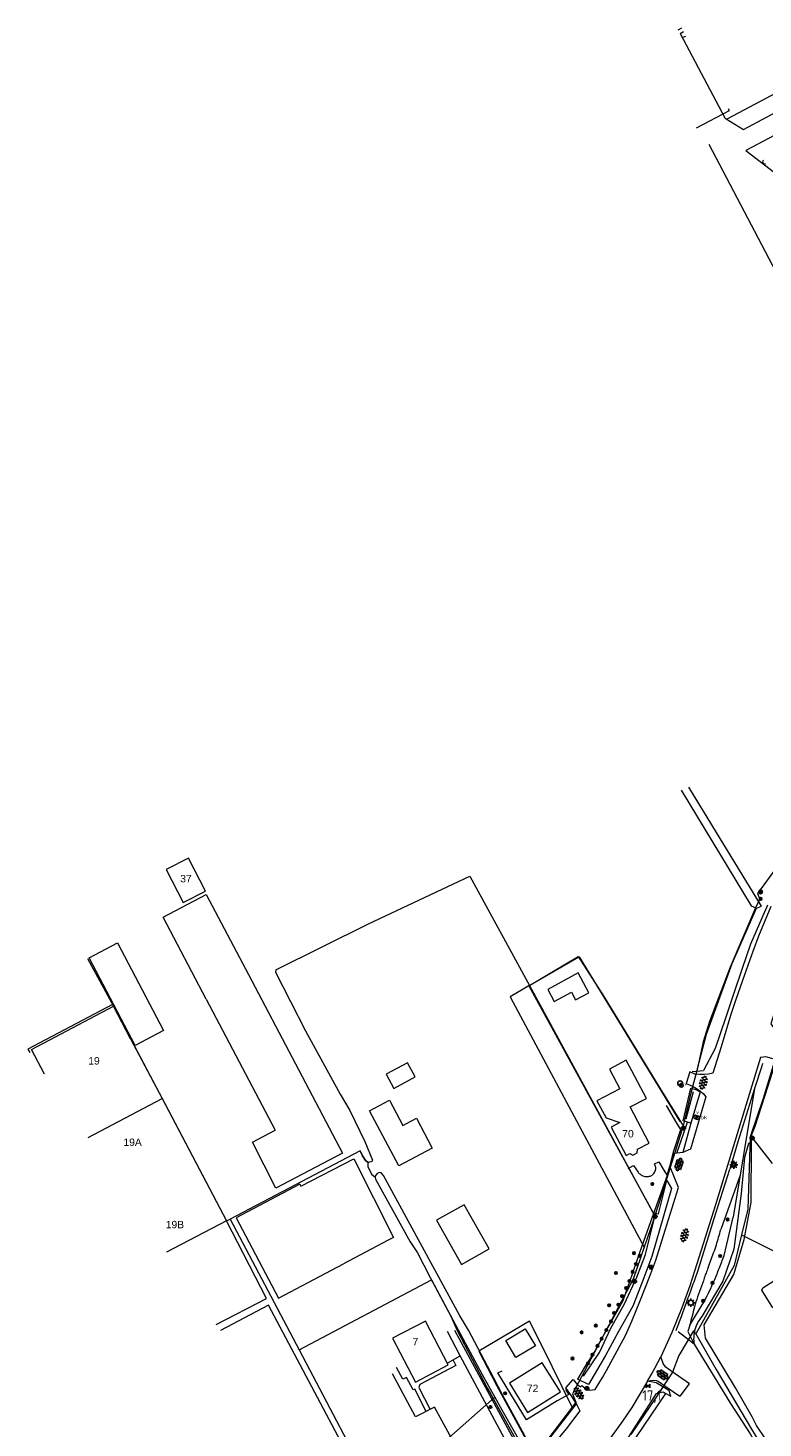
# Model space of a CAD drawing. Header units: metres. Extents: x 117922 to 130630, y 447724 to 454087.
# Tile 3 of 61: x 123808 to 123987, y 449595 to 449936. Entities that reach past the tile are written whole.
import ezdxf

# ---------------------------------------------------------------- set-up
doc = ezdxf.new("R2010")
doc.units = ezdxf.units.M
doc.layers.get('0').update_dxf_attribs({"color": 8})
for name, color, linetype, lineweight in [('B01', 8, 'Continuous', 0), ('B02', 8, 'Continuous', 0), ('B14', 8, 'Continuous', 0), ('G01', 8, 'Continuous', 0), ('G03', 8, 'Continuous', 0), ('Q05', 8, 'Continuous', 0), ('Q06', 8, 'Continuous', 0), ('Q19', 8, 'Continuous', 0), ('T00', 8, 'Continuous', 0), ('T09', 8, 'Continuous', 0), ('T20', 8, 'Continuous', 0), ('V00', 8, 'Continuous', 0), ('W00', 8, 'Continuous', 0), ('Z02', 7, 'Continuous', 0)]:
    doc.layers.add(name, color=color, linetype=linetype, lineweight=lineweight)
for name, color, linetype in [('SYM-GV1', 8, 'Continuous'), ('SYM-OV4', 8, 'Continuous'), ('TOPOT21', 8, 'Continuous'), ('TOPOT26', 8, 'Continuous'), ('TOPOT28', 8, 'Continuous'), ('TOPOT30', 1, 'Continuous'), ('TOPOT31', 8, 'Continuous'), ('TOPOT36', 8, 'Continuous'), ('TOPOT52', 8, 'Continuous'), ('TOPOT63', 8, 'Continuous'), ('TOPOT80', 8, 'Continuous'), ('TOPOT85', 8, 'Continuous')]:
    doc.layers.add(name, color=color, linetype=linetype)
doc.styles.add('ISO', font='ISO')
doc.styles.add('Z02', font='arial.ttf', dxfattribs={"height": 1.8})

# ---------------------------------------------------------------- blocks, each defined once
blk = doc.blocks.new('asfalt6')
at = {"color": 0, "linetype": 'ByBlock', "lineweight": -2}
for p, q in [((-0.93, 0.18), (0.7, 1.13)), ((-0.89, -0.52), (0.89, 0.52)), ((-0.89, 0.52), (0.89, -0.52)), ((-0.76, 1.01), (0.3, 1.62)), ((-0.7, 1.13), (0.93, 0.18)), ((-0.3, 1.62), (0.76, 1.01)), ((-0.93, -0.18), (0.7, -1.13)), ((-0.76, -1.01), (0.3, -1.62)), ((-0.7, -1.13), (0.93, -0.18)), ((-0.3, -1.62), (0.76, -1.01))]:
    blk.add_line(p, q, dxfattribs=at)
blk = doc.blocks.new('paal')
at = {"color": 0}
for radius in [0.45, 0.2]:
    blk.add_circle((0, 0), radius, dxfattribs=at)
blk = doc.blocks.new('lichtmast')
at = {"color": 0}
for p, q in [((-0.6, 0), (-1, 0)), ((-0.71, 0.71), (-0.42, 0.42)), ((0, 0.6), (0, 1)), ((0.42, 0.42), (0.71, 0.71)), ((0.6, 0), (1, 0)), ((-0.42, -0.42), (-0.71, -0.71)), ((0, -0.6), (0, -1)), ((0.42, -0.42), (0.71, -0.71))]:
    blk.add_line(p, q, dxfattribs=at)
blk.add_circle((0, 0), 0.6, dxfattribs=at)
blk = doc.blocks.new('boom')
at = {"color": 0}
for radius in [0.315, 0.225, 0.135]:
    blk.add_circle((0, 0), radius, dxfattribs=at)
blk = doc.blocks.new('brandkraan')
at = {"color": 0}
blk.add_circle((0, 0), 0.45, dxfattribs=at)
at = {"color": 0, "style": 'ISO'}
blk.add_attdef('BRANDKRAAN', (0.7, 0), '', height=0.9, dxfattribs=at)
blk = doc.blocks.new('verkeersbord')
at = {"color": 0}
for p, q in [((0.5, 0.32), (-0.5, 0.32)), ((-0.5, 0.32), (0, -0.6)), ((0, -0.6), (0.5, 0.32))]:
    blk.add_line(p, q, dxfattribs=at)
blk = doc.blocks.new('verklikker')
at = {"color": 0}
blk.add_circle((0, 0), 0.45, dxfattribs=at)
at = {"color": 0, "style": 'ISO'}
blk.add_attdef('VERKLIKKER', (0.7, 0), '', height=0.9, dxfattribs=at)
blk = doc.blocks.new('klinkers6')
at = {"color": 0, "linetype": 'ByBlock', "lineweight": -2}
for p, q in [((-0.25, 1), (-0.75, 1)), ((-0.75, 1), (-0.75, 0)), ((-0.25, 0), (-0.75, 0)), ((-0.75, 0), (-0.75, -1)), ((0.25, 1.5), (-0.25, 1.5)), ((-0.25, 1.5), (-0.25, 0.5)), ((0.25, 0.5), (-0.25, 0.5)), ((-0.25, 0.5), (-0.25, -0.5)), ((0.25, 0.5), (0.25, 1.5)), ((0.75, 1), (0.25, 1)), ((0.25, -0.5), (0.25, 0.5)), ((0.75, 0), (0.75, 1)), ((-0.75, -1), (-0.25, -1)), ((-0.25, -0.5), (-0.25, 0)), ((0.25, -0.5), (-0.25, -0.5)), ((-0.25, -0.5), (-0.25, -1.5)), ((-0.25, -1.5), (0.25, -1.5)), ((0.75, 0), (0.25, 0)), ((0.25, 0), (0.25, -0.5)), ((0.25, -1.5), (0.25, -0.5)), ((0.25, -1), (0.75, -1)), ((0.75, -1), (0.75, 0))]:
    blk.add_line(p, q, dxfattribs=at)
blk = doc.blocks.new('grensmarkering')
at = {"color": 0}
blk.add_line((-0.67, 0), (0.67, 0), dxfattribs=at)
blk.add_circle((0, 0), 0.45, dxfattribs=at)
blk = doc.blocks.new('inspectieput')
at = {"color": 0}
blk.add_circle((0, 0), 0.6, dxfattribs=at)
at = {"color": 0, "linetype": 'Continuous', "style": 'ISO'}
blk.add_attdef('I', (0, -0.39), '', height=0.8, dxfattribs=at)
blk = doc.blocks.new('verkeersbord-pl')
at = {"color": 0, "linetype": 'Continuous'}
blk.add_circle((0, 0), 0.03, dxfattribs=at)
blk = doc.blocks.new('kilometerpaal')
at = {"color": 0}
for p, q in [((-0.44, 0.44), (0.44, -0.44)), ((-0.44, -0.44), (-0.44, 0.44)), ((0.44, 0.44), (-0.44, -0.44)), ((0.44, -0.44), (0.44, 0.44))]:
    blk.add_line(p, q, dxfattribs=at)
at = {"color": 0, "style": 'ISO'}
blk.add_attdef('KILOMETERPAAL', (0.59, 0.87), '', height=2.5, dxfattribs=at)

msp = doc.modelspace()

# ---------------------------------------------------------------- linework, layer by layer
at = {"layer": 'B01', "flags": 128}
for points in [[(123851.61, 449726.05), (123847.48, 449734.1), (123842.1, 449731.33), (123846.24, 449723.29), (123851.61, 449726.05)], [(123851.82, 449699.8), (123841.33, 449719.72), (123851.81, 449725.24), (123862.08, 449705.74)], [(123862.08, 449705.74), (123884.98, 449662.25)], [(123851.82, 449699.8), (123868.64, 449667.85)], [(123809.3, 449687.51), (123829.22, 449698.02)], [(123833.4, 449690.09), (123829.22, 449698.02)], [(123833.4, 449690.09), (123841.71, 449674.33)], [(123812.46, 449681.5), (123809.3, 449687.51)], [(123959.72, 449664.72), (123955.07, 449673.51), (123959.04, 449675.61), (123954.12, 449684.9), (123950.01, 449682.73), (123952.55, 449677.93)], [(123902.72, 449680.84), (123900.88, 449684.3), (123895.65, 449681.52), (123897.49, 449678.05), (123902.72, 449680.84)], [(123952.55, 449677.93), (123946.99, 449674.99), (123949.21, 449670.85), (123952.6, 449669.74)], [(123841.71, 449674.33), (123856.79, 449645.75)], [(123906.88, 449663.51), (123898.76, 449659.18), (123891.63, 449672.57), (123896.46, 449675.14), (123899.71, 449669.02), (123903.01, 449670.77), (123906.88, 449663.51)], [(123952.6, 449669.74), (123950.43, 449668.59), (123954.07, 449661.71), (123955.01, 449662.21), (123955.69, 449661.78), (123956.77, 449662.36), (123956.86, 449663.2), (123959.72, 449664.72)], [(123874.65, 449654.74), (123859.1, 449646.54)], [(123920.7, 449638.93), (123914.61, 449649.7), (123907.94, 449645.93), (123914.03, 449635.16), (123920.7, 449638.93)], [(123854.27, 449620.55), (123866.54, 449626.91), (123856.79, 449645.75)], [(123859.1, 449646.54), (123863.83, 449637.56)], [(123896.13, 449641.09), (123885.25, 449635.35)], [(123863.83, 449637.56), (123869.4, 449626.99), (123885.25, 449635.35)], [(123866.99, 449625.25), (123855.28, 449619.08)], [(123886.41, 449573.7), (123891.63, 449576.47), (123892.06, 449575.68), (123893.02, 449576.17), (123866.99, 449625.25)], [(123910.77, 449610.71), (123905.19, 449621.35), (123897.21, 449617.17), (123902.79, 449606.53), (123910.77, 449610.71)], [(123938.07, 449604.11), (123933.65, 449611.21), (123925.67, 449606.24), (123930.09, 449599.14), (123938.07, 449604.11)]]:
    msp.add_lwpolyline(points, dxfattribs=at)
at = {"layer": 'B02', "flags": 128}
msp.add_lwpolyline([(123942.39, 449706.15), (123934.99, 449702.1), (123936.59, 449699.18), (123940.75, 449701.45), (123941.75, 449699.59), (123944.99, 449701.34), (123942.39, 449706.15)], dxfattribs=at)
at = {"layer": 'B14', "flags": 128}
for points in [[(123830.19, 449713.48), (123841.43, 449692.11), (123834.55, 449688.49), (123823.31, 449709.86), (123830.19, 449713.48)], [(123884.98, 449662.25), (123868.76, 449653.77), (123863.06, 449664.97), (123868.64, 449667.85)], [(123874.65, 449654.74), (123874.9, 449654.26), (123887.74, 449660.85), (123897.45, 449641.74), (123896.13, 449641.09)], [(123932, 449615.33), (123927.23, 449612.49), (123924.76, 449616.65), (123929.53, 449619.48), (123932, 449615.33)]]:
    msp.add_lwpolyline(points, dxfattribs=at)
at = {"layer": 'G01', "flags": 128}
for points in [[(124000, 449744.62), (123999.88, 449744.45), (123986.13, 449725.51), (123986.62, 449724.13), (123985.84, 449722.58)], [(123985.84, 449722.58), (123979.41, 449707.57), (123974.37, 449694.33), (123972.86, 449689.41), (123971.5, 449682.97), (123969.97, 449677.2), (123967.98, 449668.91)], [(123930.42, 449703), (123925.84, 449700.37)], [(123930.42, 449703), (123961.08, 449646.98)], [(123828.99, 449698.46), (123808.41, 449687.6), (123808.86, 449686.75)], [(123828.99, 449698.46), (123841.07, 449675.56)], [(123925.84, 449700.37), (123944.51, 449665.46)], [(123993.94, 449697.04), (123987.48, 449675.6), (123984.28, 449666.28), (123983.71, 449648.63), (123982.22, 449642.34)], [(123823.05, 449666.07), (123841.07, 449675.56)], [(123841.07, 449675.56), (123856.79, 449645.75)], [(123944.51, 449665.46), (123958.48, 449639.34)], [(123889.3, 449662.82), (123857.67, 449646.21)], [(123889.3, 449662.82), (123889.92, 449661.63), (123890.62, 449660.51), (123891.17, 449660.11), (123891.22, 449659.04), (123892.11, 449657.16), (123893, 449656.45), (123893.06, 449655.97), (123901.5, 449640.68), (123903.28, 449637.98), (123906.34, 449631.98), (123906.66, 449631.39)], [(123856.79, 449645.75), (123842.18, 449638.19)], [(123856.79, 449645.75), (123857.67, 449646.21)], [(123857.67, 449646.21), (123874.47, 449614.35)], [(123982.22, 449642.34), (123980.41, 449634.88), (123971.1, 449618.23)], [(123982.22, 449642.34), (123995.83, 449635.59), (123998.1, 449635.18), (124000, 449636.21)], [(123874.47, 449614.35), (123906.66, 449631.39)], [(123906.66, 449631.39), (123913.2, 449619.2), (123919.07, 449608.37), (123922.1, 449602.84)], [(123940.95, 449600.44), (123933.72, 449615.09), (123930.53, 449621.36), (123918.19, 449614.01), (123921.36, 449607.99), (123922.1, 449606.53), (123929.17, 449593.5), (123930.96, 449590.5)], [(123971.1, 449618.23), (123970.48, 449619.01), (123966.94, 449612.96), (123965.35, 449608.92), (123961.37, 449602.82), (123955.27, 449593.75)], [(123971.1, 449618.23), (123976.05, 449609.61), (123984.63, 449595.08), (123993.1, 449581.21)], [(123874.47, 449614.35), (123894.39, 449576.58), (123906.92, 449589.05)], [(123906.92, 449589.05), (123910.18, 449592.29), (123922.1, 449602.84)], [(123922.1, 449602.84), (123923.79, 449599.75), (123927.18, 449593.88), (123928.55, 449591.21), (123929.58, 449588.99)]]:
    msp.add_lwpolyline(points, dxfattribs=at)
at = {"layer": 'G03', "flags": 128}
for points in [[(123930.42, 449703), (123942.45, 449710.18), (123948.69, 449700.38), (123962.31, 449678.11), (123967.98, 449668.91)], [(123967.98, 449668.91), (123962.82, 449652.29), (123961.08, 449646.98)], [(123961.08, 449646.98), (123960.05, 449643.83), (123958.48, 449639.34)], [(123958.48, 449639.34), (123955.77, 449631.61), (123941.05, 449603.69), (123941.84, 449601.61), (123940.95, 449600.44)], [(123940.95, 449600.44), (123931.95, 449588.57), (123930.96, 449590.5)]]:
    msp.add_lwpolyline(points, dxfattribs=at)
at = {"layer": 'Q05', "flags": 128}
for points in [[(123989.72, 449659.74), (123984.57, 449666.41)], [(123984.64, 449664.59), (123984.57, 449666.41)]]:
    msp.add_lwpolyline(points, dxfattribs=at)
at = {"layer": 'Q06', "flags": 128}
for points in [[(123919.93, 449605.78), (123920.27, 449605.14)], [(123963.04, 449604.14), (123963.34, 449603.97), (123963.75, 449603.75), (123964.99, 449603.12)]]:
    msp.add_lwpolyline(points, dxfattribs=at)
at = {"layer": 'Q19', "flags": 128}
for points in [[(123987.13, 449683.41), (123985.37, 449677.97)], [(123985.37, 449677.97), (123981.29, 449665.02)], [(123981.29, 449665.02), (123979.32, 449658.36)], [(123975.93, 449647.64), (123979.32, 449658.36)], [(123961.94, 449647.46), (123964, 449655.58)], [(123964, 449655.58), (123965.12, 449653.62)], [(123981.81, 449656.68), (123977.15, 449643.64)], [(123965.12, 449653.62), (123963.19, 449646.9)], [(123960.75, 449647.77), (123961.94, 449647.46)], [(123971.66, 449633.79), (123975.93, 449647.64)]]:
    msp.add_lwpolyline(points, dxfattribs=at)
at = {"layer": 'Q19'}
for centre, radius, start, end in [((123989.32, 449682.91), 2.25, 147.2866, 167.1322), ((123859.19, 449675.77), 122.25, 342.9576, 344.7635), ((122738.87, 450101.51), 1320.56, 339.28379, 339.45088), ((123942.79, 449650.17), 34.82, 339.5067, 342.9257), ((123318.61, 449866.75), 693.36, 340.03121, 340.36786), ((124075.2, 449595.97), 108.19, 159.212, 159.9466), ((123196.92, 449910.25), 822.59, 339.79454, 340.07817), ((129701.67, 447603.75), 6076.95, 160.497759, 160.550272), ((124039.73, 449608.75), 70.5, 159.8134, 160.3019), ((124004.55, 449615.6), 35.04, 160.5741, 164.707), ((122864.32, 450034.21), 1177.54, 339.53606, 339.7238), ((124085.56, 449593.69), 118.96, 164.818, 167.0495), ((122572.6, 450146.28), 1490.03, 339.28002, 339.42002)]:
    msp.add_arc(centre, radius, start, end, dxfattribs=at)
at = {"layer": 'T00', "flags": 128}
for points in [[(123971.26, 449911.96), (123979.3, 449916.17), (123979.06, 449916.59)], [(123868.74, 449706.89), (123891.31, 449718.07), (123916, 449729.74), (123930.57, 449703.11), (123930.59, 449703.08)], [(123822.92, 449709.67), (123829.22, 449698.02)], [(123930.59, 449703.08), (123942.66, 449710.1), (123967.18, 449669.97)], [(123930.59, 449703.08), (123960.92, 449647.28)], [(123984.57, 449666.41), (123985.51, 449668.81), (123988.61, 449678.41), (123990.23, 449683.54), (123990.82, 449684.27), (123991.59, 449684.05), (123992.73, 449683.15), (123996.65, 449676.89), (123997.91, 449674.87), (124000, 449671.29)], [(123891.17, 449660.11), (123891.22, 449659.04), (123892.11, 449657.16), (123893, 449656.45)], [(123964.05, 449656.79), (123959.2, 449643.25), (123956.97, 449636.87), (123955.57, 449632.8), (123953.32, 449626.27), (123948.04, 449616.87), (123946.47, 449614.08), (123944.15, 449610.36), (123942.21, 449607.24)], [(123912.28, 449619.12), (123928.83, 449588.53), (123921.89, 449581.7), (123917.73, 449577.62)], [(123910.67, 449611.17), (123913.66, 449612.92)], [(123941.95, 449601.18), (123932.32, 449588.89), (123931.13, 449589.41)]]:
    msp.add_lwpolyline(points, dxfattribs=at)
at = {"layer": 'T09', "flags": 128}
for points in [[(123988.5, 449722.63), (123984.41, 449713.13)], [(123984.41, 449713.13), (123982.34, 449707.27)], [(123982.34, 449707.27), (123980.1, 449700.48)], [(123980.1, 449700.48), (123978.39, 449695.39)], [(123978.39, 449695.39), (123975.8, 449687.73)], [(123975.8, 449687.73), (123972.91, 449682.4)], [(123970.16, 449682.16), (123972.91, 449682.4)], [(123969.84, 449678.13), (123971.09, 449677.73), (123972.09, 449677.19), (123969.86, 449669.56), (123969.01, 449669.81), (123968, 449670.12), (123969.84, 449678.13)], [(123985.37, 449677.97), (123980.13, 449646.66)], [(123963.19, 449646.9), (123960.36, 449637.11)], [(123977.96, 449637.32), (123980.13, 449646.66)], [(123960.36, 449637.11), (123958.2, 449631.29)], [(123958.2, 449631.29), (123955.71, 449625.04)], [(123955.71, 449625.04), (123952.2, 449618.81)], [(123969.62, 449620.35), (123973.26, 449626.36)], [(123969.62, 449620.35), (123969.13, 449618.84)], [(123952.2, 449618.81), (123949.1, 449612.95)], [(123970.65, 449615.74), (123966.8, 449618.78)], [(123969.13, 449618.84), (123970.65, 449615.74)], [(123925.71, 449590.5), (123913.66, 449612.92)], [(123949.1, 449612.95), (123944.97, 449605.96)], [(123944.97, 449605.96), (123942.21, 449607.24)], [(123964.99, 449603.12), (123964.61, 449604.4), (123963.88, 449604.84), (123961.41, 449606.36), (123959.3, 449606.72)]]:
    msp.add_lwpolyline(points, dxfattribs=at)
at = {"layer": 'T09'}
for centre, radius, start, end in [((123878.21, 449673.46), 106.09, 338.2887, 340.0822), ((123879.82, 449672.87), 104.38, 336.4413, 338.2632), ((123872.86, 449675.98), 112, 335.0527, 336.4069), ((123873.15, 449676.05), 111.76, 333.5997, 334.9558)]:
    msp.add_arc(centre, radius, start, end, dxfattribs=at)
at = {"layer": 'T20', "flags": 128}
for points in [[(123968.69, 449670.66), (123970.5, 449677.28)], [(123966.42, 449662.25), (123969.01, 449669.81)], [(123969.86, 449669.56), (123967.89, 449662.41)]]:
    msp.add_lwpolyline(points, dxfattribs=at)
at = {"layer": 'V00', "flags": 128}
for points in [[(123966.8, 449935.82), (123967.65, 449936.27)], [(123967.26, 449934.93), (123968.1, 449935.39)], [(123967.27, 449934.94), (123978.16, 449914.38)], [(123967.78, 449933.94), (123968.67, 449934.29)], [(123978.85, 449914.21), (124000, 449925.41)], [(123978.45, 449914.15), (123982.69, 449911.57), (124000, 449920.78)], [(124000, 449915.3), (123983.23, 449906.41), (123991.26, 449900.28), (124000, 449904.93)], [(123989.34, 449722.3), (123986.32, 449715.08), (123984.92, 449711.38), (123982.92, 449705.67), (123980.84, 449699.72), (123979.54, 449695.79), (123977.21, 449688.16), (123975.23, 449681.75), (123974.16, 449681.53), (123973.07, 449681.42), (123971.96, 449681.4), (123970.85, 449681.48), (123969.62, 449682.07), (123968.71, 449679.25), (123970.27, 449678.54), (123971.2, 449678.03), (123972.06, 449677.43), (123972.82, 449676.76), (123973.51, 449676.02), (123969.74, 449663.26), (123967.89, 449662.41), (123966.42, 449662.25), (123965.57, 449662.16)], [(123998.58, 449704.45), (123995.94, 449702.13), (123995.16, 449702.53), (123994.32, 449702.79), (123993.27, 449702.93), (123992.21, 449702.85), (123989.35, 449693.77), (123993.17, 449688.65), (123991.06, 449684.91), (123988.08, 449685.73), (123986.86, 449685.53), (123981.16, 449666.98), (123975.87, 449649.72), (123971.34, 449635.35), (123969.58, 449629.93), (123967.64, 449624.59), (123965.2, 449618.56), (123962.53, 449612.64)], [(123965.74, 449662.82), (123967.38, 449667.99), (123966.45, 449669.57), (123963.9, 449673.87)], [(123965.57, 449662.16), (123964.8, 449659.35), (123964.73, 449659.1)], [(123964.8, 449659.35), (123965.74, 449662.82)], [(123965.57, 449662.16), (123965.74, 449662.82)], [(123939.68, 449604.68), (123939.43, 449605.08), (123941.23, 449607.13), (123942.14, 449605.91), (123942.96, 449605.37), (123943.33, 449605.66), (123944.53, 449604.7), (123945.29, 449604.53), (123946.52, 449604.7), (123948.33, 449607.64), (123949.34, 449609.35), (123950.49, 449611.43), (123953.93, 449617.89), (123955.5, 449621.32), (123957.6, 449626.55), (123959.87, 449632.28), (123961.29, 449636.22), (123963.57, 449643.53), (123966.82, 449653.9), (123964.73, 449659.1)], [(123954.56, 449658.51), (123955.9, 449659.27), (123957.02, 449657.65)], [(123961.02, 449659.63), (123962.08, 449660.14), (123963.13, 449658.35), (123964.05, 449656.79), (123964.73, 449659.1)], [(123987.36, 449629.48), (123996.08, 449635.02)], [(123987.14, 449628.92), (123987.36, 449629.48)], [(123989.8, 449624.63), (123987.14, 449628.92)], [(123913.66, 449612.92), (123910.57, 449618.8)], [(123899.71, 449607.21), (123898.2, 449610.04)], [(123912.64, 449610.58), (123903.81, 449605.93)], [(123911.9, 449611.98), (123912.64, 449610.58)], [(123959.3, 449606.72), (123960.04, 449606.94), (123960.8, 449606.98), (123961.38, 449606.9), (123961.93, 449606.71), (123966.47, 449603.6), (123967.25, 449603.07), (123969.51, 449606.12), (123964.16, 449609.83), (123963.75, 449610.18), (123963.4, 449610.59), (123963.14, 449611.03), (123962.95, 449611.51), (123962.53, 449612.64)], [(123959.3, 449606.72), (123960.2, 449608.3), (123961.08, 449609.9), (123961.81, 449611.27), (123962.53, 449612.64)], [(123902.81, 449598.04), (123897.18, 449608.5)], [(123900.58, 449607.66), (123899.71, 449607.21)], [(123902.24, 449604.59), (123900.58, 449607.66)], [(123959.3, 449606.72), (123955.45, 449600.32), (123953.23, 449597.02), (123949.62, 449592.08), (123945.86, 449587), (123943.16, 449583.72), (123937.66, 449577.96), (123929.81, 449570.02), (123925.84, 449564.81), (123924.01, 449562.44), (123922.97, 449561.3), (123920.67, 449559.04), (123919.86, 449558.24), (123917.42, 449555.78), (123916.89, 449555.24), (123915.74, 449554.05), (123913.95, 449552.14), (123912.82, 449550.9), (123911.09, 449548.99), (123908.98, 449546.73), (123908.04, 449545.77), (123907.52, 449545.29), (123906.51, 449544.41)], [(123939.68, 449604.68), (123939.41, 449604.51), (123940.14, 449603.53), (123937.31, 449601.93), (123929.82, 449597.31), (123922.88, 449608.75), (123923.89, 449609.23)], [(123939.68, 449604.68), (123939.92, 449604.31), (123940.52, 449603.38), (123941.95, 449601.18), (123942.1, 449600.95), (123942.85, 449599.54), (123939.49, 449595.17), (123935.99, 449590.93), (123932.3, 449586.77), (123928.47, 449582.75), (123922.54, 449576.44), (123921.14, 449575.05), (123920.38, 449574.41), (123918.34, 449572.84), (123917.91, 449572.52), (123916.37, 449571.44), (123915.36, 449570.72), (123914.73, 449570.2), (123913.15, 449568.78), (123911.03, 449566.75), (123906.6, 449562.32), (123905.68, 449561.36), (123900.82, 449556.07), (123899.57, 449554.53)], [(123902.66, 449604.83), (123902.24, 449604.59)], [(123905.42, 449599.35), (123902.66, 449604.83)], [(123903.81, 449605.93), (123903.61, 449605.22)], [(123903.61, 449605.22), (123906.33, 449599.81)], [(123907.41, 449600.39), (123902.81, 449598.04)], [(123913.05, 449590.2), (123907.41, 449600.39)]]:
    msp.add_lwpolyline(points, dxfattribs=at)
at = {"layer": 'V00'}
for centre, radius, start, end in [((123978.6, 449914.68), 0.533, 213.8489, 297.9228), ((123987.81, 449903.65), 0.501, 116.3417, 300.9341), ((123959.38, 449659.39), 2.94, 216.4356, 232.0421), ((123958.74, 449658.93), 2.62, 316.8562, 340.371), ((123959.07, 449658.53), 2.24, 6.9867, 29.5527), ((123959.68, 449658.6), 1.63, 340.2229, 6.9961), ((123958.89, 449658.79), 2.16, 232.5397, 250.915), ((123959.26, 449659.83), 3.27, 250.8687, 267.7526), ((123959.23, 449658.88), 2.31, 267.5271, 287.6057), ((123959.39, 449658.33), 1.74, 287.8513, 316.6233)]:
    msp.add_arc(centre, radius, start, end, dxfattribs=at)
at = {"layer": 'W00', "flags": 128}
for points in [[(123974.23, 449907.97), (124000, 449858.93)], [(123967.53, 449750.64), (123984.52, 449722.52)], [(123987.05, 449722.42), (123969.34, 449751.38)], [(123984.52, 449722.52), (123985.85, 449721.96)], [(123985.85, 449721.96), (123987.05, 449722.42)], [(123971.44, 449682.92), (123973.65, 449691.25), (123979.92, 449708.43), (123985.85, 449721.96)], [(123868.74, 449706.89), (123868.68, 449706.3), (123876.04, 449692.06), (123884.43, 449676.66), (123886.79, 449672.66), (123890.47, 449665.08), (123892.33, 449660.58), (123892.12, 449660.21), (123891.37, 449659.96), (123891.17, 449660.11)], [(123980.74, 449605.09), (123973.45, 449617.2), (123973.11, 449620.48), (123980.36, 449632.7), (123982.82, 449641.2), (123984.58, 449650.26), (123984.64, 449664.59)], [(123983.88, 449664.65), (123982.9, 449661.2)], [(123984.64, 449664.59), (123983.88, 449664.65)], [(123891.17, 449660.11), (123890.62, 449660.51), (123889.92, 449661.63), (123889.3, 449662.82)], [(123982.9, 449661.2), (123982.13, 449652.4)], [(123913.49, 449622.8), (123895.02, 449656.79), (123894.44, 449657.46), (123893.94, 449657.59), (123893.36, 449657.25), (123892.98, 449656.63), (123893, 449656.45)], [(123893, 449656.45), (123893.06, 449655.97), (123901.5, 449640.68), (123903.28, 449637.98), (123906.34, 449631.98), (123911.41, 449622.53)], [(123982.13, 449652.4), (123980.31, 449638.91)], [(123960.95, 449647.25), (123960.92, 449647.28)], [(123958.8, 449637.61), (123960.96, 449646.23)], [(123956.71, 449632.05), (123958.8, 449637.61)], [(123980.31, 449638.91), (123977.66, 449631.11)], [(123953.71, 449625.61), (123956.71, 449632.05)], [(123977.66, 449631.11), (123972.53, 449622.49)], [(123950.33, 449619.63), (123953.71, 449625.61)], [(123911.41, 449622.53), (123912.95, 449619.06), (123920.27, 449605.14), (123921.13, 449603.58), (123923.09, 449600.02), (123926.32, 449594.15), (123928.37, 449590.43)], [(123915.69, 449619.18), (123913.49, 449622.8)], [(123924.08, 449603.26), (123923, 449605.24), (123922.66, 449605.89), (123915.69, 449619.18)], [(123947.58, 449613.71), (123950.33, 449619.63)], [(123943.71, 449607.93), (123947.58, 449613.71)], [(123970.65, 449615.74), (123979.51, 449601.33)], [(123931.13, 449589.41), (123930.04, 449591.82), (123929.94, 449592.48), (123928.86, 449594.47), (123924.08, 449603.26)], [(123948.57, 449585.16), (123954.2, 449592.25), (123961.51, 449603.72), (123963.04, 449604.14)], [(123965.99, 449577.42), (123956.6, 449592.67), (123956.59, 449593.17), (123963.75, 449603.75)], [(124000, 449572.61), (123997.1, 449577.55), (123993.42, 449584.42), (123988, 449592.67), (123985.85, 449595.92), (123984.81, 449598.09), (123980.74, 449605.09)], [(123979.51, 449601.33), (123984.34, 449593.93), (123986.91, 449589.39), (123989.6, 449584.77), (123997.54, 449571.44), (124000, 449566.49)]]:
    msp.add_lwpolyline(points, dxfattribs=at)
at = {"layer": 'W00'}
for centre, radius, start, end in [((123978.74, 449617.14), 8.19, 152.9327, 166.6609), ((123978.9, 449617.05), 8.38, 139.4692, 152.891), ((123978.71, 449617.11), 8.17, 166.4404, 178.0449), ((123978.66, 449617.1), 8.12, 177.9114, 189.5875)]:
    msp.add_arc(centre, radius, start, end, dxfattribs=at)

# ---------------------------------------------------------------- block references
at = {"layer": 'SYM-GV1'}
for p, rotation in [((123972.9, 449679.43), 343.5411276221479), ((123968.32, 449642.26), 162.6215718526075), ((123942.54, 449603.76), 36.29907891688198)]:
    msp.add_blockref('asfalt6', p, dxfattribs=dict(at, rotation=rotation))
at = {"layer": 'SYM-OV4'}
for p, rotation in [((123966.96, 449659.5), 162.5604628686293), ((123962.97, 449608.28), 236.1839911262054)]:
    msp.add_blockref('klinkers6', p, dxfattribs=dict(at, rotation=rotation))
at = {"layer": 'TOPOT21'}
for p in [(123980.34, 449659.43), (123969.85, 449625.84)]:
    msp.add_blockref('lichtmast', p, dxfattribs=at)
at = {"layer": 'TOPOT26'}
for p in [(123986.86, 449724.19), (123960.48, 449654.75), (123978.82, 449646.11), (123956.01, 449637.92), (123957.41, 449637.27), (123977, 449637.21), (123951.61, 449633.08), (123955.68, 449633.35), (123956.48, 449635.26), (123954.89, 449631.12), (123975.14, 449630.69), (123953.13, 449627.43), (123954.11, 449629.41), (123972.87, 449626.31), (123949.96, 449625.21), (123951.15, 449623.33), (123952.19, 449625.35), (123946.7, 449620.27), (123950.42, 449621.31), (123943.26, 449618.61), (123948.13, 449617.09), (123949.29, 449619.2), (123945.92, 449613.19), (123947.12, 449615.32), (123941.04, 449612.26), (123944.82, 449611.1), (123924.63, 449603.77), (123921.05, 449600.45)]:
    msp.add_blockref('boom', p, dxfattribs=at)
at = {"layer": 'TOPOT28'}
ref = msp.add_blockref('inspectieput', (123967.25, 449679.26), dxfattribs=at)
ref.add_attrib('I', 'i', (123967.25, 449678.87), dxfattribs={"color": 0, "height": 0.8, "style": 'ISO'})
at = {"layer": 'TOPOT30'}
ref = msp.add_blockref('kilometerpaal', (123959.41, 449605.59), dxfattribs=at)
ref.add_attrib('KILOMETERPAAL', '17,1', (123958.03, 449602.01), dxfattribs={"color": 0, "height": 2.5, "style": 'ISO'})
at = {"layer": 'TOPOT31'}
ref = msp.add_blockref('verklikker', (123967.55, 449678.75), dxfattribs=at)
ref.add_attrib('VERKLIKKER', 'v', (123968.25, 449678.75), dxfattribs={"color": 0, "height": 0.9, "style": 'ISO'})
ref = msp.add_blockref('verklikker', (123971.01, 449671.07), dxfattribs=at)
ref.add_attrib('VERKLIKKER', 'v', (123971.16, 449671.79), dxfattribs={"color": 0, "height": 0.9, "style": 'ISO'})
at = {"layer": 'TOPOT36'}
for p in [(123968.03, 449668.38), (123984.81, 449665.95), (123961.12, 449646.84), (123956.1, 449631.02), (123944.54, 449604.96)]:
    msp.add_blockref('grensmarkering', p, dxfattribs=at)
at = {"layer": 'TOPOT52'}
msp.add_blockref('paal', (123986.85, 449725.9), dxfattribs=at)
at = {"layer": 'TOPOT63'}
msp.add_blockref('verkeersbord-pl', (123960.04, 449634.56), dxfattribs=at)
at = {"layer": 'TOPOT80'}
ref = msp.add_blockref('brandkraan', (123971.49, 449670.9), dxfattribs=at)
ref.add_attrib('BRANDKRAAN', 'bk', (123972.32, 449670.53), dxfattribs={"color": 0, "height": 0.9, "style": 'ISO'})
at = {"layer": 'TOPOT85'}
for p in [(123980.34, 449659.43), (123960.04, 449634.56)]:
    msp.add_blockref('verkeersbord', p, dxfattribs=at)

# ---------------------------------------------------------------- texts
at = {"layer": 'Z02', "linetype": 'Continuous', "char_height": 1.8, "attachment_point": 7, "line_spacing_factor": 0.8, "style": 'Z02'}
for s, insert in [('{\\C256;37}', (123845.49, 449728.19)), ('{\\C256;19}', (123823.09, 449683.82)), ('{\\C256;70}', (123953.15, 449666.07)), ('{\\C256;19A}', (123831.65, 449664)), ('{\\C256;19B}', (123841.96, 449643.95)), ('{\\C256;7}', (123902.07, 449615.45)), ('{\\C256;72}', (123929.92, 449604.1))]:
    msp.add_mtext(s, dxfattribs=dict(at, insert=insert))

doc.saveas('drawing.dxf')
